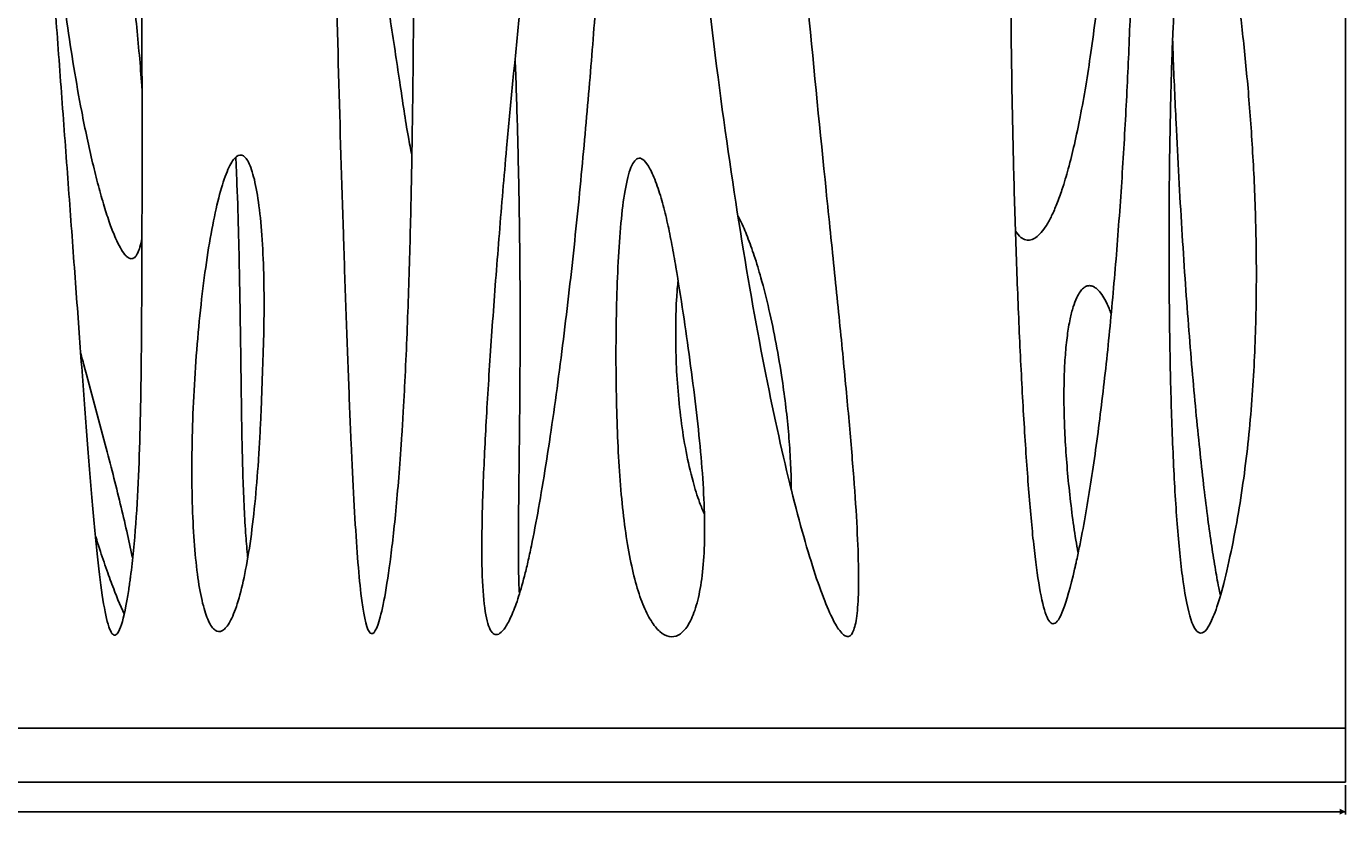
# Model space of a CAD drawing. Header units: millimetres. Extents: x 65 to 2129, y 75 to 1124.
# Tile 18 of 21: x 1096 to 1545, y 665 to 933. Entities that reach past the tile are written whole.
import ezdxf

# ---------------------------------------------------------------- set-up
doc = ezdxf.new("R2010")
doc.units = ezdxf.units.MM
doc.layers.add('FORMAT', color=7, linetype='Continuous')
doc.styles.add('SLDTEXTSTYLE0', font='TXT', dxfattribs={"width": 0.605})
doc.dimstyles.new('SLDDIMSTYLE0', dxfattribs={"dimtxt": 2.568319, "dimasz": 2, "dimexe": 0, "dimexo": 0.0625, "dimgap": 0.64208, "dimtad": 1, "dimrnd": 1e-09, "dimzin": 12, "dimdsep": 46, "dimtxsty": 'SLDTEXTSTYLE0', "dimsah": 1, "dimcen": 0.09, "dimadec": 0, "dimazin": 3, "dimtfac": 1, "dimtofl": 0, "dimtmove": 0, "dimatfit": 3, "dimfxl": 0, "dimfrac": 2, "dimtolj": 1, "dimtzin": 12, "dimarcsym": 0})

# ---------------------------------------------------------------- blocks, each defined once
blk = doc.blocks.new('_D')
at = {"layer": 'FORMAT'}
for p, q in [((65.3, 674.82), (65.3, 664.82)), ((1545.3, 674.82), (1545.3, 664.82)), ((65.3, 665.81), (1545.3, 665.81))]:
    blk.add_line(p, q, dxfattribs=at)
for points in [[(65.3, 665.81), (67.3, 664.81), (67.3, 666.81)], [(1545.3, 665.81), (1543.3, 666.81), (1543.3, 664.81)]]:
    blk.add_solid(points, dxfattribs=at)
at = {"layer": 'FORMAT', "insert": (801.38, 669.22), "char_height": 2.646, "attachment_point": 1, "style": 'SLDTEXTSTYLE0'}
blk.add_mtext('1480', dxfattribs=at)

msp = doc.modelspace()

# ---------------------------------------------------------------- linework, layer by layer
at = {"color": 7, "linetype": 'Continuous', "lineweight": 25}
for p, q in [((1545.303, 694.238), (1545.303, 1075.472)), ((1264.301, 831.935), (1264.301, 832.329)), ((65.303, 694.238), (1545.303, 694.238)), ((1545.303, 694.238), (1545.303, 675.813)), ((65.303, 675.813), (1545.303, 675.813)), ((90.303, 675.812), (1520.303, 675.812)), ((1545.303, 675.813), (1545.303, 675.813))]:
    msp.add_line(p, q, dxfattribs=at)
at = {"color": 7, "linetype": 'Continuous', "lineweight": 25, "flags": 128}
for points in [[(1515.303, 675.813), (1513.746, 675.813), (1512.266, 675.813), (1510.939, 675.813), (1509.831, 675.813), (1508.997, 675.813), (1508.479, 675.813), (1508.303, 675.813), (1508.479, 675.813), (1508.997, 675.813), (1509.831, 675.813), (1510.939, 675.813), (1512.266, 675.812), (1513.746, 675.812), (1515.303, 675.812), (1516.861, 675.812), (1518.341, 675.812), (1519.668, 675.813), (1520.776, 675.813), (1521.61, 675.813), (1522.128, 675.813), (1522.303, 675.813), (1522.128, 675.813), (1521.61, 675.813), (1520.776, 675.813), (1519.668, 675.813), (1518.341, 675.813), (1516.861, 675.813), (1515.303, 675.813)], [(1520.303, 675.812), (1523.317, 675.812), (1526.286, 675.812), (1529.169, 675.812), (1531.921, 675.812), (1534.505, 675.812), (1536.881, 675.812), (1539.016, 675.812), (1540.878, 675.812), (1542.44, 675.812), (1543.679, 675.812), (1544.577, 675.812), (1545.121, 675.812), (1545.303, 675.813)]]:
    msp.add_lwpolyline(points, dxfattribs=at)
at = {"color": 7, "linetype": 'Continuous', "lineweight": 25}
for points, knots in [([(1132.341, 1075.472), (1133.168, 1059.499), (1133.791, 1042.704), (1134.484, 1017.158), (1134.675, 1008.583), (1134.992, 991.448), (1135.117, 982.888), (1135.317, 965.901), (1135.391, 957.475), (1135.503, 940.85), (1135.54, 932.653), (1135.59, 916.555), (1135.603, 908.655), (1135.612, 893.191), (1135.608, 885.627), (1135.59, 870.841), (1135.575, 863.62), (1135.532, 849.495), (1135.503, 842.592), (1135.42, 829.058), (1135.365, 822.426), (1135.204, 809.373), (1135.099, 802.951), (1134.791, 790.258), (1134.589, 783.987), (1134.014, 771.564), (1133.641, 765.411), (1132.868, 756.288), (1132.573, 753.266), (1132.062, 748.769), (1131.88, 747.277), (1131.636, 745.42), (1131.586, 745.049), (1131.486, 744.308), (1131.434, 743.936), (1131.28, 742.842), (1131.176, 742.137), (1130.244, 736.003), (1129.403, 732.081), (1127.766, 727.014), (1126.97, 725.867), (1125.449, 726.012), (1124.724, 727.303), (1123.34, 731.969), (1122.682, 735.343), (1121.41, 743.829), (1120.797, 748.939), (1119.59, 760.568), (1118.996, 767.086), (1117.799, 781.235), (1117.197, 788.865), (1115.966, 804.972), (1115.337, 813.449), (1114.042, 831.02), (1113.376, 840.114), (1112.009, 858.719), (1111.307, 868.23), (1109.88, 887.497), (1109.155, 897.254), (1107.701, 916.861), (1106.972, 926.712), (1105.538, 946.377), (1104.833, 956.19), (1102.8, 985.393), (1101.555, 1004.542), (1099.535, 1041.336), (1098.762, 1058.982), (1098.319, 1075.472)], [0, 0, 0, 0, 0.0625, 0.0625, 0.09375, 0.09375, 0.125, 0.125, 0.15625, 0.15625, 0.1875, 0.1875, 0.21875, 0.21875, 0.25, 0.25, 0.28125, 0.28125, 0.3125, 0.3125, 0.34375, 0.34375, 0.375, 0.375, 0.40625, 0.40625, 0.4375, 0.4375, 0.453125, 0.453125, 0.4609375, 0.4609375, 0.4628906, 0.4628906, 0.4648438, 0.4648438, 0.46875, 0.46875, 0.5, 0.5, 0.53125, 0.53125, 0.5625, 0.5625, 0.59375, 0.59375, 0.625, 0.625, 0.65625, 0.65625, 0.6875, 0.6875, 0.71875, 0.71875, 0.75, 0.75, 0.78125, 0.78125, 0.8125, 0.8125, 0.84375, 0.84375, 0.875, 0.875, 0.9375, 0.9375, 1, 1, 1, 1]), ([(1225.206, 1075.472), (1225.667, 1068.039), (1226.069, 1060.169), (1226.758, 1043.708), (1227.044, 1035.118), (1227.506, 1017.383), (1227.682, 1008.238), (1227.933, 989.555), (1228.009, 980.017), (1228.076, 960.701), (1228.066, 950.924), (1227.974, 931.263), (1227.891, 921.379), (1227.656, 901.611), (1227.505, 891.727), (1227.125, 872.025), (1226.896, 862.208), (1226.332, 842.664), (1225.997, 832.938), (1225.371, 818.399), (1225.141, 813.56), (1224.758, 806.309), (1224.624, 803.892), (1224.447, 800.872), (1224.411, 800.268), (1224.339, 799.06), (1224.302, 798.456), (1224.191, 796.658), (1224.116, 795.478), (1223.437, 785.004), (1222.783, 776.787), (1221.43, 762.353), (1220.73, 756.135), (1219.328, 745.55), (1218.627, 741.182), (1217.258, 734.167), (1216.59, 731.522), (1215.311, 727.839), (1214.7, 726.803), (1213.545, 726.233), (1213, 726.701), (1211.47, 730.204), (1210.589, 735.344), (1209.028, 750.397), (1208.347, 760.312), (1207.39, 778.093), (1207.082, 784.503), (1206.477, 798.171), (1206.18, 805.428), (1205.591, 820.66), (1205.299, 828.635), (1204.717, 845.168), (1204.427, 853.725), (1203.569, 880.056), (1203.007, 898.492), (1201.998, 935.912), (1201.551, 954.894), (1200.912, 992.111), (1200.721, 1010.345), (1200.734, 1036.156), (1200.787, 1044.503), (1201.006, 1060.528), (1201.171, 1068.205), (1201.396, 1075.472)], [0, 0, 0, 0, 0.03125, 0.03125, 0.0625, 0.0625, 0.09375, 0.09375, 0.125, 0.125, 0.15625, 0.15625, 0.1875, 0.1875, 0.21875, 0.21875, 0.25, 0.25, 0.28125, 0.28125, 0.296875, 0.296875, 0.3046875, 0.3046875, 0.3066406, 0.3066406, 0.3085938, 0.3085938, 0.3125, 0.3125, 0.34375, 0.34375, 0.375, 0.375, 0.40625, 0.40625, 0.4375, 0.4375, 0.46875, 0.46875, 0.5, 0.5, 0.5625, 0.5625, 0.625, 0.625, 0.65625, 0.65625, 0.6875, 0.6875, 0.71875, 0.71875, 0.75, 0.75, 0.8125, 0.8125, 0.875, 0.875, 0.9375, 0.9375, 0.96875, 0.96875, 1, 1, 1, 1]), ([(1295.673, 1075.472), (1296.108, 1068.569), (1296.164, 1059.097), (1295.784, 1041.814), (1295.581, 1035.542), (1295.041, 1022.093), (1294.705, 1014.917), (1293.913, 999.755), (1293.458, 991.77), (1292.433, 975.053), (1291.864, 966.32), (1290.602, 948.142), (1289.908, 938.695), (1288.375, 919.116), (1287.534, 908.981), (1286.136, 893.315), (1285.648, 888.015), (1284.621, 877.281), (1284.083, 871.846), (1282.954, 860.87), (1282.362, 855.328), (1281.124, 844.181), (1280.477, 838.576), (1279.127, 827.367), (1278.424, 821.762), (1276.967, 810.642), (1276.212, 805.127), (1274.66, 794.307), (1273.862, 789.003), (1272.24, 778.77), (1271.415, 773.841), (1269.765, 764.571), (1268.939, 760.23), (1267.728, 754.369), (1267.33, 752.524), (1266.744, 749.951), (1266.551, 749.127), (1266.168, 747.543), (1265.977, 746.775), (1265.022, 743.061), (1264.263, 740.478), (1262.775, 735.996), (1262.045, 734.097), (1260.634, 730.923), (1259.952, 729.649), (1258.651, 727.681), (1258.032, 726.989), (1256.284, 725.736), (1255.268, 726.002), (1253.582, 728.538), (1252.911, 730.811), (1251.914, 737.171), (1251.586, 741.258), (1251.239, 751.024), (1251.218, 756.702), (1251.434, 769.395), (1251.67, 776.41), (1252.344, 791.509), (1252.783, 799.592), (1253.818, 816.557), (1254.414, 825.438), (1255.732, 843.737), (1256.454, 853.154), (1258, 872.276), (1258.826, 881.98), (1261.44, 911.17), (1263.368, 930.727), (1266.489, 958.873), (1267.567, 968.058), (1269.785, 985.82), (1270.925, 994.398), (1273.246, 1010.743), (1274.427, 1018.509), (1276.799, 1033.041), (1277.99, 1039.806), (1280.347, 1052.163), (1281.512, 1057.756), (1283.775, 1067.626), (1284.873, 1071.904), (1285.917, 1075.472)], [0, 0, 0, 0, 0.0625, 0.0625, 0.09375, 0.09375, 0.125, 0.125, 0.15625, 0.15625, 0.1875, 0.1875, 0.21875, 0.21875, 0.25, 0.25, 0.265625, 0.265625, 0.28125, 0.28125, 0.296875, 0.296875, 0.3125, 0.3125, 0.328125, 0.328125, 0.34375, 0.34375, 0.359375, 0.359375, 0.375, 0.375, 0.390625, 0.390625, 0.3984375, 0.3984375, 0.4023437, 0.4023437, 0.40625, 0.40625, 0.421875, 0.421875, 0.4375, 0.4375, 0.453125, 0.453125, 0.46875, 0.46875, 0.5, 0.5, 0.53125, 0.53125, 0.5625, 0.5625, 0.59375, 0.59375, 0.625, 0.625, 0.65625, 0.65625, 0.6875, 0.6875, 0.71875, 0.71875, 0.75, 0.75, 0.8125, 0.8125, 0.84375, 0.84375, 0.875, 0.875, 0.90625, 0.90625, 0.9375, 0.9375, 0.96875, 0.96875, 1, 1, 1, 1]), ([(1352.831, 1075.472), (1353.315, 1063.978), (1353.897, 1052.436), (1355.232, 1029.384), (1355.985, 1017.875), (1358.448, 983.59), (1360.363, 961.061), (1364.377, 917.7), (1366.472, 896.871), (1369.459, 867.636), (1370.429, 858.224), (1372.273, 840.177), (1373.147, 831.541), (1374.76, 815.141), (1375.499, 807.377), (1376.811, 792.804), (1377.383, 785.996), (1378.334, 773.402), (1378.714, 767.618), (1379.263, 757.125), (1379.432, 752.417), (1379.552, 744.115), (1379.502, 740.522), (1379.18, 734.471), (1378.909, 732.014), (1378.15, 728.244), (1377.662, 726.931), (1376.482, 725.442), (1375.79, 725.267), (1374.218, 726.035), (1373.339, 726.979), (1371.414, 729.956), (1370.369, 731.989), (1367.024, 739.666), (1364.513, 746.89), (1359.154, 765.161), (1356.306, 776.208), (1350.502, 801.672), (1347.547, 816.088), (1341.731, 847.816), (1338.871, 865.127), (1333.412, 902.157), (1330.812, 921.876), (1325.998, 963.208), (1323.784, 984.823), (1320.83, 1018.222), (1319.906, 1029.516), (1318.193, 1052.342), (1317.403, 1063.873), (1316.688, 1075.472)], [0, 0, 0, 0, 0.03125, 0.03125, 0.0625, 0.0625, 0.125, 0.125, 0.1875, 0.1875, 0.21875, 0.21875, 0.25, 0.25, 0.28125, 0.28125, 0.3125, 0.3125, 0.34375, 0.34375, 0.375, 0.375, 0.40625, 0.40625, 0.4375, 0.4375, 0.46875, 0.46875, 0.5, 0.5, 0.53125, 0.53125, 0.5625, 0.5625, 0.625, 0.625, 0.6875, 0.6875, 0.75, 0.75, 0.8125, 0.8125, 0.875, 0.875, 0.9375, 0.9375, 0.96875, 0.96875, 1, 1, 1, 1]), ([(1471.266, 1075.472), (1471.963, 1063.838), (1472.486, 1051.166), (1473.142, 1023.971), (1473.274, 1009.446), (1473.152, 986.5), (1473.058, 978.658), (1472.758, 962.639), (1472.553, 954.461), (1472.026, 937.831), (1471.705, 929.378), (1470.941, 912.271), (1470.499, 903.618), (1469.487, 886.201), (1468.918, 877.439), (1467.646, 859.92), (1466.943, 851.163), (1465.395, 833.8), (1464.55, 825.192), (1462.705, 808.305), (1461.707, 800.026), (1459.542, 784.016), (1458.377, 776.286), (1456.491, 765.312), (1455.839, 761.757), (1454.825, 756.612), (1454.481, 754.928), (1453.956, 752.452), (1453.691, 751.227), (1453.422, 750.022), (1453.243, 749.223), (1453.152, 748.824), (1451.621, 742.157), (1450.343, 737.63), (1448.02, 731.592), (1446.976, 730.08), (1445.056, 729.617), (1444.18, 730.666), (1442.552, 734.908), (1441.8, 738.1), (1440.391, 746.244), (1439.735, 751.195), (1438.499, 762.504), (1437.921, 768.863), (1436.835, 782.671), (1436.326, 790.12), (1435.378, 805.825), (1434.937, 814.081), (1434.125, 831.145), (1433.754, 839.953), (1433.084, 857.9), (1432.786, 867.038), (1432.266, 885.449), (1432.045, 894.721), (1431.685, 913.232), (1431.546, 922.47), (1431.353, 940.766), (1431.299, 949.825), (1431.281, 967.639), (1431.316, 976.396), (1431.476, 993.504), (1431.601, 1001.856), (1431.941, 1018.071), (1432.156, 1025.934), (1432.674, 1041.102), (1432.977, 1048.408), (1433.667, 1062.409), (1434.055, 1069.104), (1434.483, 1075.472)], [0, 0, 0, 0, 0.0625, 0.0625, 0.125, 0.125, 0.15625, 0.15625, 0.1875, 0.1875, 0.21875, 0.21875, 0.25, 0.25, 0.28125, 0.28125, 0.3125, 0.3125, 0.34375, 0.34375, 0.375, 0.375, 0.40625, 0.40625, 0.421875, 0.421875, 0.4296875, 0.4296875, 0.4335937, 0.4355469, 0.4355469, 0.4375, 0.4375, 0.46875, 0.46875, 0.5, 0.5, 0.53125, 0.53125, 0.5625, 0.5625, 0.59375, 0.59375, 0.625, 0.625, 0.65625, 0.65625, 0.6875, 0.6875, 0.71875, 0.71875, 0.75, 0.75, 0.78125, 0.78125, 0.8125, 0.8125, 0.84375, 0.84375, 0.875, 0.875, 0.90625, 0.90625, 0.9375, 0.9375, 0.96875, 0.96875, 1, 1, 1, 1]), ([(1469.092, 1075.866), (1469.024, 1071.63), (1468.882, 1062.851), (1468.465, 1049.319), (1467.912, 1035.138), (1467.213, 1020.559), (1466.291, 1004.297), (1465.1, 986.638), (1463.578, 967.913), (1461.954, 951.277), (1460.292, 936.83), (1458.667, 924.583), (1456.92, 913.204), (1455.062, 902.78), (1453.102, 893.388), (1451.055, 885.091), (1449.052, 878.319), (1447.139, 872.965), (1445.384, 868.888), (1443.619, 865.595), (1441.852, 863.088), (1440.081, 861.36), (1438.245, 860.41), (1436.348, 860.409), (1434.427, 861.449), (1433.496, 862.694), (1432.936, 863.443)], [0, 0, 0, 0, 0.0560545, 0.1161671, 0.179123, 0.2438208, 0.3092669, 0.3946247, 0.4779816, 0.5578263, 0.6157529, 0.6703735, 0.7212611, 0.7680505, 0.8104361, 0.8481707, 0.8810687, 0.9037894, 0.9233316, 0.9397285, 0.9530982, 0.9637178, 0.9721867, 0.9796672, 0.9877571, 1, 1, 1, 1]), ([(1098.814, 1062.891), (1098.94, 1063.589), (1099.164, 1064.829), (1099.675, 1066.35), (1100.234, 1067.369), (1100.783, 1067.968), (1101.367, 1068.282), (1101.957, 1068.352), (1102.564, 1068.209), (1103.427, 1067.747), (1104.513, 1066.71), (1105.662, 1065.155), (1106.784, 1063.291), (1108.22, 1060.521), (1109.976, 1056.472), (1112.123, 1050.647), (1114.389, 1043.516), (1116.741, 1035.081), (1119.074, 1025.666), (1121.362, 1015.385), (1123.577, 1004.36), (1126.125, 990.372), (1128.832, 973.481), (1131.498, 953.936), (1133.41, 937.196), (1134.686, 923.579), (1135.323, 916.112), (1135.569, 912.246), (1135.594, 911.851)], [0, 0, 0, 0, 0.0126102, 0.0224024, 0.02838, 0.0331542, 0.0366135, 0.0399112, 0.043445, 0.0475135, 0.0571519, 0.0697643, 0.0818274, 0.0957677, 0.1252003, 0.1602089, 0.206117, 0.2582102, 0.3159113, 0.378581, 0.4455084, 0.5159064, 0.6314416, 0.7497115, 0.8667291, 0.9310891, 0.992965, 1, 1, 1, 1]), ([(1227.426, 889.379), (1227.022, 891.42), (1226.03, 896.418), (1224.748, 904.734), (1223.274, 914.537), (1221.709, 925.134), (1219.8, 937.655), (1217.487, 952.075), (1214.708, 968.333), (1211.33, 987.042), (1207.362, 1007.99), (1203.662, 1026.92), (1201.482, 1038.21), (1200.787, 1041.811)], [0, 0, 0, 0, 0.040346, 0.0987518, 0.163072, 0.2325329, 0.306393, 0.4085942, 0.5156359, 0.6261084, 0.7771235, 0.9289094, 1, 1, 1, 1]), ([(1135.562, 861.12), (1135.557, 861.084), (1135.416, 860.048), (1134.977, 858.29), (1134.311, 856.311), (1133.65, 855.161), (1133.147, 854.57), (1132.573, 854.181), (1131.899, 854.058), (1131.178, 854.268), (1130.46, 854.761), (1129.376, 855.883), (1128.023, 858.017), (1126.333, 861.542), (1124.509, 866.294), (1122.583, 872.249), (1120.637, 879.173), (1118.707, 886.93), (1116.821, 895.378), (1114.639, 906.202), (1112.307, 919.347), (1109.964, 934.648), (1107.754, 951.363), (1105.766, 969.037), (1103.998, 987.302), (1102.453, 1004.548), (1101.24, 1017.875), (1100.535, 1025.456), (1100.331, 1027.646)], [0, 0, 0, 0, 0.0005868, 0.0168209, 0.0290659, 0.0340019, 0.0380556, 0.0414409, 0.0449241, 0.0486592, 0.0531759, 0.058766, 0.0736031, 0.093506, 0.1216021, 0.1553594, 0.1941476, 0.2372526, 0.2839149, 0.3333602, 0.4148619, 0.4986278, 0.5823372, 0.6860767, 0.7847215, 0.877526, 0.9646196, 1, 1, 1, 1]), ([(1505.58, 751.052), (1504.601, 746.645), (1503.671, 742.918), (1501.903, 736.686), (1501.065, 734.182), (1498.68, 728.313), (1497.262, 726.587), (1494.724, 726.58), (1493.604, 728.299), (1491.62, 734.37), (1490.757, 738.722), (1489.251, 749.354), (1488.608, 755.634), (1487.511, 769.514), (1487.056, 777.114), (1486.309, 793.116), (1486.015, 801.517), (1485.566, 818.682), (1485.41, 827.446), (1485.217, 844.968), (1485.18, 853.726), (1485.208, 870.936), (1485.274, 879.387), (1485.495, 895.736), (1485.652, 903.635), (1486.046, 918.685), (1486.283, 925.836), (1486.834, 939.243), (1487.147, 945.498), (1487.842, 957.002), (1488.225, 962.25), (1489.058, 971.663), (1489.508, 975.828), (1490.473, 983.026), (1490.988, 986.06), (1492.08, 990.974), (1492.657, 992.854), (1493.87, 995.459), (1494.506, 996.184), (1495.833, 996.494), (1496.524, 996.079), (1497.954, 994.141), (1498.693, 992.618), (1500.207, 988.507), (1500.983, 985.918), (1502.558, 979.73), (1503.357, 976.131), (1504.958, 967.983), (1505.759, 963.434), (1507.338, 953.46), (1508.116, 948.033), (1509.613, 936.381), (1510.333, 930.155), (1511.67, 916.989), (1512.288, 910.049), (1513.37, 895.548), (1513.833, 887.988), (1514.539, 872.347), (1514.782, 864.268), (1514.97, 847.702), (1514.915, 839.216), (1514.413, 821.961), (1513.967, 813.191), (1512.575, 795.507), (1511.629, 786.592), (1509.11, 768.772), (1507.538, 759.866), (1505.58, 751.052)], [0, 0, 0, 0, 0.015625, 0.015625, 0.03125, 0.03125, 0.0625, 0.0625, 0.09375, 0.09375, 0.125, 0.125, 0.15625, 0.15625, 0.1875, 0.1875, 0.21875, 0.21875, 0.25, 0.25, 0.28125, 0.28125, 0.3125, 0.3125, 0.34375, 0.34375, 0.375, 0.375, 0.40625, 0.40625, 0.4375, 0.4375, 0.46875, 0.46875, 0.5, 0.5, 0.53125, 0.53125, 0.5625, 0.5625, 0.59375, 0.59375, 0.625, 0.625, 0.65625, 0.65625, 0.6875, 0.6875, 0.71875, 0.71875, 0.75, 0.75, 0.78125, 0.78125, 0.8125, 0.8125, 0.84375, 0.84375, 0.875, 0.875, 0.90625, 0.90625, 0.9375, 0.9375, 0.96875, 0.96875, 1, 1, 1, 1]), ([(1502.648, 739.741), (1502.477, 740.517), (1501.796, 743.605), (1500.784, 749.454), (1499.481, 757.663), (1498.182, 767.104), (1496.868, 777.755), (1495.56, 789.595), (1494.266, 802.582), (1493, 816.676), (1491.78, 831.733), (1490.617, 847.689), (1489.523, 864.475), (1488.499, 882.116), (1487.507, 901.782), (1486.8, 917.375), (1486.475, 926.819), (1486.412, 928.632)], [0, 0, 0, 0, 0.0125663, 0.0499838, 0.0938113, 0.1439943, 0.2006511, 0.2634868, 0.3323361, 0.4069966, 0.4872296, 0.5711871, 0.6599577, 0.7532109, 0.8505818, 0.971313, 1, 1, 1, 1]), ([(1264.035, 740.326), (1263.991, 741.157), (1263.836, 744.141), (1263.755, 749.936), (1263.71, 758.038), (1263.767, 767.414), (1263.872, 777.659), (1264.003, 788.648), (1264.147, 801.549), (1264.269, 816.335), (1264.32, 832.952), (1264.253, 852.016), (1263.998, 873.335), (1263.459, 896.666), (1262.967, 913.036), (1262.613, 921.587), (1262.579, 922.412)], [0, 0, 0, 0, 0.0136983, 0.0492214, 0.0954472, 0.1471782, 0.203669, 0.2642276, 0.3282121, 0.4161953, 0.5078122, 0.6019506, 0.7302257, 0.8590245, 0.9863894, 1, 1, 1, 1]), ([(1176.544, 813.423), (1176.472, 811.423), (1176.396, 809.287), (1176.226, 804.823), (1176.133, 802.497), (1175.92, 797.727), (1175.801, 795.285), (1175.532, 790.349), (1175.382, 787.856), (1174.88, 780.387), (1174.476, 775.426), (1173.521, 765.911), (1172.971, 761.356), (1171.742, 752.923), (1171.062, 749.044), (1169.604, 742.148), (1168.826, 739.13), (1167.209, 734.069), (1166.371, 732.027), (1164.677, 728.977), (1163.821, 727.97), (1162.135, 727.002), (1161.305, 727.042), (1159.708, 728.146), (1158.942, 729.209), (1157.508, 732.302), (1156.84, 734.332), (1155.632, 739.275), (1155.09, 742.189), (1154.155, 748.794), (1153.762, 752.484), (1153.135, 760.514), (1152.902, 764.852), (1152.604, 774.029), (1152.539, 778.867), (1152.578, 788.875), (1152.681, 794.045), (1153.05, 804.535), (1153.316, 809.854), (1153.998, 820.446), (1154.416, 825.719), (1155.871, 841.163), (1157.115, 850.955), (1159.256, 863.674), (1160.015, 867.587), (1161.597, 874.572), (1162.419, 877.646), (1164.093, 882.797), (1164.946, 884.874), (1166.647, 887.915), (1167.495, 888.878), (1169.149, 889.623), (1169.955, 889.404), (1171.485, 887.781), (1172.21, 886.377), (1173.54, 882.45), (1174.145, 879.928), (1175.202, 873.917), (1175.654, 870.427), (1176.382, 862.711), (1176.658, 858.485), (1177.027, 849.604), (1177.12, 844.95), (1177.147, 835.582), (1177.08, 830.87), (1176.851, 821.789), (1176.689, 817.422), (1176.544, 813.423)], [0, 0, 0, 0, 0.015625, 0.015625, 0.03125, 0.03125, 0.046875, 0.046875, 0.0625, 0.0625, 0.09375, 0.09375, 0.125, 0.125, 0.15625, 0.15625, 0.1875, 0.1875, 0.21875, 0.21875, 0.25, 0.25, 0.28125, 0.28125, 0.3125, 0.3125, 0.34375, 0.34375, 0.375, 0.375, 0.40625, 0.40625, 0.4375, 0.4375, 0.46875, 0.46875, 0.5, 0.5, 0.53125, 0.53125, 0.5625, 0.5625, 0.625, 0.625, 0.65625, 0.65625, 0.6875, 0.6875, 0.71875, 0.71875, 0.75, 0.75, 0.78125, 0.78125, 0.8125, 0.8125, 0.84375, 0.84375, 0.875, 0.875, 0.90625, 0.90625, 0.9375, 0.9375, 0.96875, 0.96875, 1, 1, 1, 1]), ([(1171.546, 752.445), (1171.326, 754.859), (1170.823, 760.376), (1170.33, 769.418), (1169.92, 779.954), (1169.629, 791.696), (1169.416, 804.37), (1169.24, 817.934), (1169.052, 832.341), (1168.802, 847.82), (1168.415, 864.358), (1168.009, 878.096), (1167.628, 886.314), (1167.519, 888.674)], [0, 0, 0, 0, 0.0533347, 0.1219249, 0.1992441, 0.2853903, 0.3804308, 0.4782167, 0.5839327, 0.6975354, 0.8189389, 0.9480095, 1, 1, 1, 1]), ([(1310.678, 879.652), (1311.452, 877.54), (1312.136, 875.352), (1313.385, 870.841), (1313.95, 868.519), (1315.007, 863.763), (1315.498, 861.329), (1316.435, 856.37), (1316.881, 853.846), (1318.181, 846.167), (1318.998, 840.908), (1320.584, 830.277), (1321.351, 824.905), (1322.808, 814.209), (1323.497, 808.885), (1324.737, 798.44), (1325.288, 793.318), (1326.192, 783.416), (1326.544, 778.636), (1327.007, 769.543), (1327.116, 765.229), (1327.071, 757.17), (1326.917, 753.425), (1326.347, 746.583), (1325.933, 743.487), (1324.871, 738.001), (1324.223, 735.61), (1322.739, 731.568), (1321.903, 729.917), (1320.098, 727.365), (1319.129, 726.464), (1317.118, 725.407), (1316.077, 725.251), (1313.98, 725.659), (1312.925, 726.224), (1310.853, 728.04), (1309.837, 729.292), (1307.885, 732.438), (1306.951, 734.333), (1305.193, 738.718), (1304.371, 741.208), (1302.856, 746.73), (1302.165, 749.763), (1300.918, 756.318), (1300.364, 759.839), (1299.39, 767.315), (1298.97, 771.269), (1298.256, 779.548), (1297.961, 783.873), (1297.487, 792.822), (1297.306, 797.446), (1297.047, 806.908), (1296.97, 811.745), (1296.912, 821.521), (1296.932, 826.46), (1297.073, 836.293), (1297.193, 841.187), (1297.55, 850.733), (1297.787, 855.386), (1298.401, 864.188), (1298.779, 868.338), (1299.715, 875.79), (1300.274, 879.092), (1301.281, 883.073), (1301.645, 884.236), (1302.437, 886.17), (1302.864, 886.94), (1303.787, 888.009), (1304.283, 888.308), (1305.349, 888.35), (1305.92, 888.093), (1307.14, 886.925), (1307.79, 886.015), (1309.171, 883.434), (1309.903, 881.763), (1310.678, 879.652)], [0, 0, 0, 0, 0.015625, 0.015625, 0.03125, 0.03125, 0.046875, 0.046875, 0.0625, 0.0625, 0.09375, 0.09375, 0.125, 0.125, 0.15625, 0.15625, 0.1875, 0.1875, 0.21875, 0.21875, 0.25, 0.25, 0.28125, 0.28125, 0.3125, 0.3125, 0.34375, 0.34375, 0.375, 0.375, 0.40625, 0.40625, 0.4375, 0.4375, 0.46875, 0.46875, 0.5, 0.5, 0.53125, 0.53125, 0.5625, 0.5625, 0.59375, 0.59375, 0.625, 0.625, 0.65625, 0.65625, 0.6875, 0.6875, 0.71875, 0.71875, 0.75, 0.75, 0.78125, 0.78125, 0.8125, 0.8125, 0.84375, 0.84375, 0.875, 0.875, 0.90625, 0.90625, 0.921875, 0.921875, 0.9375, 0.9375, 0.953125, 0.953125, 0.96875, 0.96875, 0.984375, 0.984375, 1, 1, 1, 1]), ([(1338.535, 868.478), (1338.773, 868.048), (1339.993, 865.848), (1341.789, 861.345), (1344.146, 854.837), (1346.62, 846.582), (1349.141, 836.618), (1351.546, 825.037), (1353.421, 813.888), (1354.805, 803.518), (1355.775, 794.203), (1356.353, 785.181), (1356.636, 779.075), (1356.56, 776.004), (1356.555, 775.799)], [0, 0, 0, 0, 0.01550436, 0.07932538, 0.15254713, 0.23408142, 0.35120133, 0.4769085, 0.60742172, 0.70803621, 0.8072056, 0.90300997, 0.99352984, 1, 1, 1, 1]), ([(1327.021, 767.115), (1326.466, 768.427), (1324.932, 772.051), (1322.818, 779.181), (1320.645, 788.587), (1318.965, 799.341), (1317.864, 810.227), (1317.287, 820.952), (1317.204, 831.231), (1317.433, 839.788), (1317.892, 844.87), (1318.056, 846.691)], [0, 0, 0, 0, 0.0529053, 0.1460875, 0.2756843, 0.4114536, 0.5501765, 0.6821163, 0.810423, 0.9320833, 1, 1, 1, 1]), ([(1454.193, 754.182), (1453.945, 755.559), (1453.135, 760.05), (1452.083, 767.793), (1450.977, 777.388), (1450.153, 787.015), (1449.611, 796.427), (1449.376, 805.36), (1449.448, 813.636), (1449.818, 821.11), (1450.476, 827.715), (1451.373, 833.179), (1452.455, 837.501), (1453.583, 840.574), (1454.76, 842.716), (1455.863, 844.033), (1457.007, 844.788), (1458.162, 845.024), (1459.335, 844.754), (1460.642, 843.927), (1462.045, 842.378), (1463.492, 840.026), (1464.669, 837.604), (1465.244, 835.93), (1465.454, 835.317)], [0, 0, 0, 0, 0.03947403, 0.12873858, 0.22041606, 0.31201789, 0.40133371, 0.4864286, 0.56412125, 0.63484206, 0.6975172, 0.7513269, 0.79091879, 0.82310546, 0.84335098, 0.85957672, 0.87103235, 0.8812847, 0.8918228, 0.90401864, 0.92430409, 0.95009815, 0.98174154, 1, 1, 1, 1]), ([(1114.713, 821.922), (1115.069, 820.618), (1116.653, 814.811), (1119.461, 804.461), (1122.797, 791.998), (1125.717, 780.732), (1128.175, 770.886), (1130.335, 761.559), (1131.712, 755.438), (1132.276, 752.432), (1132.295, 752.331)], [0, 0, 0, 0, 0.0564851, 0.2515356, 0.4481212, 0.5956189, 0.7378876, 0.8721841, 0.9957123, 1, 1, 1, 1]), ([(1129.477, 733.302), (1129.095, 734.115), (1127.924, 736.606), (1126.098, 741.239), (1123.79, 747.478), (1121.64, 753.744), (1120.306, 757.936), (1119.752, 759.676)], [0, 0, 0, 0, 0.09572576, 0.29348383, 0.53076103, 0.80530274, 1, 1, 1, 1])]:
    msp.add_open_spline(points, degree=3, knots=knots, dxfattribs=at)

# ---------------------------------------------------------------- dimensions: what is measured, and where the dimension line sits
at = {"layer": 'FORMAT'}
dim = msp.add_linear_dim(base=(1545.303, 665.812), p1=(65.303, 675.813), p2=(1545.303, 675.813), dimstyle='SLDDIMSTYLE0', dxfattribs=at)
dim.commit()
dim.dimension.update_dxf_attribs({"geometry": '_D', "text_midpoint": (805.303, 665.812), "dimtype": 160})

doc.saveas('drawing.dxf')
